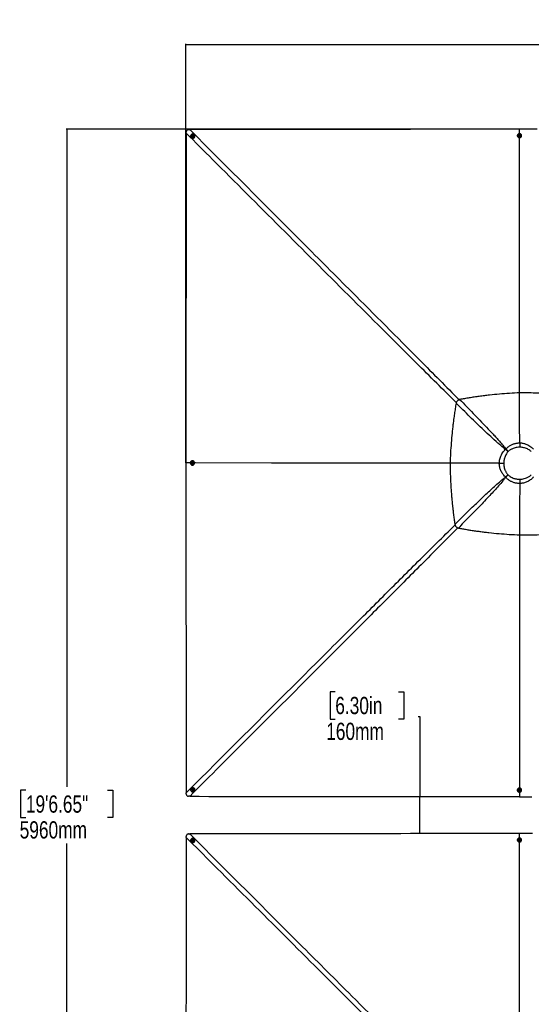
# Model space of a CAD drawing. Header units: millimetres. Extents: x 10 to 13239, y 20 to 10604.
# Tile 59 of 139: x 245 to 2469, y 6327 to 10604. Entities that reach past the tile are written whole.
import ezdxf

# ---------------------------------------------------------------- set-up
doc = ezdxf.new("R2010")
doc.units = ezdxf.units.MM
doc.layers.add('COMPONENT_GEOMETRY', color=7, linetype='Continuous')
doc.styles.add('SLDTEXTSTYLE0', font='TXT', dxfattribs={"width": 0.75})
doc.dimstyles.new('SLDDIMSTYLE0', dxfattribs={"dimtxt": 75, "dimasz": 3.302, "dimexe": 0, "dimexo": 0.0625, "dimgap": 18.75, "dimtad": 0, "dimtih": 1, "dimtoh": 1, "dimdec": 0, "dimrnd": 1e-09, "dimzin": 12, "dimdsep": 46, "dimtxsty": 'SLDTEXTSTYLE0', "dimsah": 1, "dimcen": 0.09, "dimadec": 0, "dimazin": 3, "dimtfac": 1, "dimtdec": 0, "dimtofl": 0, "dimtmove": 0, "dimatfit": 3, "dimfxl": 1, "dimfrac": 2, "dimtolj": 1, "dimtzin": 12, "dimarcsym": 0})
doc.dimstyles.new('SLDDIMSTYLE1', dxfattribs={"dimtxt": 75, "dimasz": 3.302, "dimexe": 0, "dimexo": 0.0625, "dimgap": 18.75, "dimtad": 0, "dimtih": 1, "dimtoh": 1, "dimdec": 1, "dimrnd": 1e-09, "dimzin": 12, "dimdsep": 46, "dimtxsty": 'SLDTEXTSTYLE0', "dimsah": 1, "dimcen": 0.09, "dimadec": 0, "dimazin": 3, "dimtfac": 1, "dimtdec": 1, "dimtofl": 0, "dimtmove": 0, "dimatfit": 3, "dimfxl": 1, "dimfrac": 2, "dimtolj": 1, "dimtzin": 12, "dimarcsym": 0})

# ---------------------------------------------------------------- blocks, each defined once
blk = doc.blocks.new('_D')
at = {"layer": 'COMPONENT_GEOMETRY', "color": 7}
for p, q in [((3769.6, 10604.5), (3746.7, 10604.5)), ((3746.7, 10604.5), (3746.7, 10485.4)), ((4125.1, 10604.5), (4148, 10604.5)), ((4148, 10604.5), (4148, 10485.4)), ((967.3, 8679.9), (967.3, 10499.6)), ((967.3, 10496.4), (3710.5, 10496.4)), ((3746.7, 10485.4), (3769.6, 10485.4)), ((4148, 10485.4), (4125.1, 10485.4)), ((6927.4, 10496.4), (4184.2, 10496.4)), ((6927.4, 8679.9), (6927.4, 10499.6))]:
    blk.add_line(p, q, dxfattribs=at)
for points in [[(967.3, 10496.4), (970.6, 10495.9), (970.6, 10496.9)], [(6927.4, 10496.4), (6924.1, 10496.9), (6924.1, 10495.9)]]:
    blk.add_solid(points, dxfattribs=at)
at = {"layer": 'COMPONENT_GEOMETRY', "color": 7, "char_height": 75, "attachment_point": 1, "style": 'SLDTEXTSTYLE0'}
for s, insert in [('19\'6.65"', (3769.6, 10582.1)), ('5960mm', (3742.8, 10469.9))]:
    blk.add_mtext(s, dxfattribs=dict(at, insert=insert))
blk = doc.blocks.new('_D_1')
at = {"layer": 'COMPONENT_GEOMETRY', "color": 7}
for p, q in [((2416.1, 10128.7), (446.7, 10128.7)), ((449.9, 10128.7), (449.9, 7271.9)), ((272.2, 7256.7), (249.3, 7256.7)), ((249.3, 7256.7), (249.3, 7137.6)), ((627.7, 7256.7), (650.5, 7256.7)), ((650.5, 7256.7), (650.5, 7137.6)), ((249.3, 7137.6), (272.2, 7137.6)), ((650.5, 7137.6), (627.7, 7137.6)), ((449.9, 4168.6), (449.9, 7025.4)), ((2416.1, 4168.6), (446.7, 4168.6))]:
    blk.add_line(p, q, dxfattribs=at)
for points in [[(449.9, 10128.7), (449.4, 10125.4), (450.4, 10125.4)], [(449.9, 4168.6), (450.4, 4171.9), (449.4, 4171.9)]]:
    blk.add_solid(points, dxfattribs=at)
at = {"layer": 'COMPONENT_GEOMETRY', "color": 7, "char_height": 75, "attachment_point": 1, "style": 'SLDTEXTSTYLE0'}
for s, insert in [('19\'6.65"', (272.2, 7234.3)), ('5960mm', (245.3, 7122.1))]:
    blk.add_mtext(s, dxfattribs=dict(at, insert=insert))
blk = doc.blocks.new('_D_2')
at = {"layer": 'COMPONENT_GEOMETRY', "color": 7}
for p, q in [((1616.9, 7684.8), (1594.1, 7684.8)), ((1594.1, 7684.8), (1594.1, 7565.8)), ((1891.8, 7684.8), (1914.7, 7684.8)), ((1914.7, 7684.8), (1914.7, 7565.8)), ((1977.7, 7576.8), (1984.1, 7576.8)), ((1984.1, 7576.8), (1984.1, 7228.6)), ((1594.1, 7565.8), (1616.9, 7565.8)), ((1914.7, 7565.8), (1891.8, 7565.8)), ((2416.1, 7228.6), (1980.9, 7228.6)), ((1984.1, 7068.7), (1984.1, 7228.6)), ((2416.1, 7068.7), (1980.9, 7068.7))]:
    blk.add_line(p, q, dxfattribs=at)
for points in [[(1984.1, 7228.6), (1983.6, 7225.3), (1984.6, 7225.3)], [(1984.1, 7068.7), (1984.6, 7072), (1983.6, 7072)]]:
    blk.add_solid(points, dxfattribs=at)
at = {"layer": 'COMPONENT_GEOMETRY', "color": 7, "char_height": 75, "attachment_point": 1, "style": 'SLDTEXTSTYLE0'}
for s, insert in [('6.30in', (1616.9, 7662.4)), ('160mm', (1577.5, 7550.2))]:
    blk.add_mtext(s, dxfattribs=dict(at, insert=insert))

msp = doc.modelspace()

# ---------------------------------------------------------------- linework, layer by layer
at = {"color": 7, "linetype": 'Continuous', "lineweight": 25}
for p, q in [((969.01, 10111.65), (969.07, 10116.3)), ((979.68, 10126.91), (984.33, 10126.98)), ((995.16, 10099.78), (996.48, 10100.9)), ((995.43, 10098.12), (995.16, 10099.78)), ((995.48, 10099.46), (995.16, 10099.78)), ((997.01, 10097.58), (995.43, 10098.12)), ((995.48, 10099.46), (996.14, 10100.02)), ((995.61, 10098.63), (995.48, 10099.46)), ((995.71, 10098.02), (995.61, 10098.63)), ((996.14, 10100.02), (996.8, 10100.58)), ((996.48, 10100.9), (998.06, 10100.37)), ((996.8, 10100.58), (996.48, 10100.9)), ((996.8, 10100.58), (997.59, 10100.32)), ((998.33, 10098.71), (997.01, 10097.58)), ((997.59, 10100.32), (998.1, 10100.14)), ((998.06, 10100.37), (998.33, 10098.71)), ((1000.67, 10102.04), (1000.59, 10102.12)), ((1004.31, 10104.97), (1003.95, 10105.33)), ((2407.96, 10100.4), (2407.96, 10099.75)), ((2412.61, 10100.53), (2412.61, 10100.38)), ((2415.64, 10101.57), (2416.63, 10102.89)), ((2416.38, 10100.13), (2415.64, 10101.57)), ((2415.83, 10101.21), (2416.13, 10101.62)), ((2416.13, 10101.62), (2416.62, 10102.28)), ((2418.11, 10100), (2416.38, 10100.13)), ((2416.62, 10102.28), (2416.63, 10102.89)), ((2416.62, 10102.28), (2417.49, 10102.21)), ((2416.63, 10102.89), (2418.35, 10102.76)), ((2417.36, 10108.87), (2417.34, 10128.66)), ((2417.35, 10128.66), (2417.34, 10128.66)), ((2417.49, 10102.21), (2418.35, 10102.15)), ((2419.09, 10101.31), (2418.11, 10100)), ((2418.35, 10102.76), (2419.09, 10101.31)), ((2418.35, 10102.15), (2418.35, 10102.76)), ((2418.35, 10102.15), (2418.72, 10101.43)), ((2418.72, 10101.43), (2418.91, 10101.07)), ((2422.11, 10100.35), (2422.11, 10100.5)), ((2426.76, 10099.69), (2426.76, 10100.34)), ((990.66, 10092.03), (991.02, 10091.67)), ((993.87, 10095.4), (993.95, 10095.32)), ((2418.19, 8983.5), (2418.19, 8983.5)), ((2358.58, 8739.26), (2356.85, 8737.53)), ((2368.01, 8728.08), (2368.18, 8728.25)), ((2418.45, 8766.03), (2418.45, 8766.03)), ((996.24, 8688.02), (995.59, 8688.02)), ((987.11, 8678.63), (967.33, 8678.64)), ((967.33, 8678.64), (967.33, 8678.64)), ((993.1, 8677.88), (993.23, 8679.6)), ((994.41, 8676.89), (993.1, 8677.88)), ((993.71, 8677.88), (993.1, 8677.88)), ((993.23, 8679.6), (994.67, 8680.34)), ((993.84, 8679.61), (993.23, 8679.6)), ((993.71, 8677.88), (993.78, 8678.74)), ((994.37, 8677.39), (993.71, 8677.88)), ((993.78, 8678.74), (993.84, 8679.61)), ((993.84, 8679.61), (994.56, 8679.98)), ((994.78, 8677.08), (994.37, 8677.39)), ((995.85, 8677.63), (994.41, 8676.89)), ((994.56, 8679.98), (994.92, 8680.16)), ((994.67, 8680.34), (995.98, 8679.36)), ((995.6, 8683.37), (995.45, 8683.37)), ((995.48, 8673.87), (995.63, 8673.87)), ((995.65, 8669.22), (996.3, 8669.22)), ((995.98, 8679.36), (995.85, 8677.63)), ((2329.93, 8677.7), (2329.93, 8677.7)), ((2357.56, 8617.49), (2358.18, 8616.88)), ((2368.02, 8627.03), (2367.96, 8627.09)), ((2418.48, 8589.69), (2418.48, 8589.68)), ((2418.19, 8366.29), (2418.17, 8366.28)), ((2418.19, 8366.28), (2418.19, 8366.29)), ((969.06, 7241.01), (969, 7245.65)), ((984.31, 7230.34), (979.68, 7230.4)), ((990.97, 7265.57), (990.62, 7265.21)), ((993.92, 7261.94), (993.85, 7261.86)), ((995.08, 7257.77), (995.62, 7259.35)), ((995.4, 7258.09), (995.08, 7257.77)), ((996.2, 7256.45), (995.08, 7257.77)), ((995.4, 7258.09), (995.67, 7258.88)), ((995.96, 7257.43), (995.4, 7258.09)), ((995.62, 7259.35), (997.28, 7259.62)), ((995.67, 7258.88), (995.84, 7259.39)), ((996.52, 7256.77), (995.96, 7257.43)), ((996.52, 7256.77), (996.2, 7256.45)), ((997.87, 7256.72), (996.2, 7256.45)), ((997.36, 7256.91), (996.52, 7256.77)), ((997.28, 7259.62), (998.4, 7258.3)), ((997.96, 7257.01), (997.36, 7256.91)), ((998.4, 7258.3), (997.87, 7256.72)), ((1000.61, 7255.19), (1000.68, 7255.27)), ((1003.99, 7252), (1004.35, 7252.36)), ((2407.96, 7257.5), (2407.96, 7256.85)), ((2412.61, 7256.86), (2412.61, 7256.71)), ((2415.64, 7255.92), (2416.63, 7257.23)), ((2416.38, 7254.48), (2415.64, 7255.92)), ((2416.01, 7255.82), (2415.83, 7256.17)), ((2416.38, 7255.1), (2416.01, 7255.82)), ((2416.38, 7255.1), (2416.38, 7254.48)), ((2417.24, 7255.03), (2416.38, 7255.1)), ((2418.11, 7254.36), (2416.38, 7254.48)), ((2416.63, 7257.23), (2418.35, 7257.1)), ((2418.1, 7254.97), (2417.24, 7255.03)), ((2418.6, 7255.62), (2418.1, 7254.97)), ((2418.1, 7254.97), (2418.11, 7254.36)), ((2419.09, 7255.66), (2418.11, 7254.36)), ((2418.35, 7257.1), (2419.09, 7255.66)), ((2418.9, 7256.03), (2418.6, 7255.62)), ((2422.11, 7256.74), (2422.11, 7256.89)), ((2426.76, 7256.91), (2426.76, 7257.55)), ((2417.36, 7228.62), (2417.34, 7228.62)), ((979.67, 7066.89), (984.29, 7066.95)), ((2417.36, 7048.9), (2417.34, 7068.67)), ((2417.36, 7068.67), (2417.34, 7068.67)), ((969, 7051.65), (969.06, 7056.27)), ((990.62, 7032.08), (990.97, 7031.71)), ((993.85, 7035.42), (993.92, 7035.34)), ((995.16, 7039.79), (996.47, 7040.91)), ((995.42, 7038.13), (995.16, 7039.79)), ((995.48, 7039.46), (995.16, 7039.79)), ((997.01, 7037.59), (995.42, 7038.13)), ((995.48, 7039.46), (996.14, 7040.02)), ((995.61, 7038.63), (995.48, 7039.46)), ((995.71, 7038.03), (995.61, 7038.63)), ((996.14, 7040.02), (996.79, 7040.59)), ((996.47, 7040.91), (998.06, 7040.38)), ((996.79, 7040.59), (996.47, 7040.91)), ((996.79, 7040.59), (997.58, 7040.32)), ((998.32, 7038.72), (997.01, 7037.59)), ((997.58, 7040.32), (998.09, 7040.15)), ((998.06, 7040.38), (998.32, 7038.72)), ((1000.68, 7042.02), (1000.61, 7042.1)), ((1004.35, 7044.92), (1003.99, 7045.29)), ((2407.96, 7040.44), (2407.96, 7039.78)), ((2412.61, 7040.57), (2412.61, 7040.42)), ((2415.64, 7041.62), (2416.62, 7042.93)), ((2416.38, 7040.18), (2415.64, 7041.62)), ((2415.83, 7041.26), (2416.13, 7041.66)), ((2416.13, 7041.66), (2416.62, 7042.32)), ((2418.11, 7040.05), (2416.38, 7040.18)), ((2416.62, 7042.93), (2418.35, 7042.8)), ((2416.62, 7042.32), (2416.62, 7042.93)), ((2416.62, 7042.32), (2417.48, 7042.25)), ((2417.48, 7042.25), (2418.35, 7042.19)), ((2419.09, 7041.36), (2418.11, 7040.05)), ((2418.35, 7042.8), (2419.09, 7041.36)), ((2418.35, 7042.19), (2418.35, 7042.8)), ((2418.35, 7042.19), (2418.72, 7041.47)), ((2418.72, 7041.47), (2418.9, 7041.11)), ((2422.11, 7040.39), (2422.11, 7040.54)), ((2426.76, 7039.73), (2426.76, 7040.38))]:
    msp.add_line(p, q, dxfattribs=at)
at = {"color": 8, "linetype": 'Continuous', "lineweight": 25}
msp.add_line((2417.36, 7248.38), (2417.34, 7228.62), dxfattribs=at)
at = {"color": 7, "linetype": 'Continuous', "lineweight": 25, "flags": 128}
for points in [[(969.01, 10111.65), (968.96, 10071.13), (968.92, 10029.11), (968.87, 9987.08), (968.82, 9945.06), (968.77, 9903.04), (968.73, 9861.01), (968.68, 9818.99), (968.63, 9776.96), (968.58, 9734.94), (968.53, 9692.91), (968.48, 9650.89), (968.44, 9608.87), (968.34, 9524.82), (968.29, 9482.79), (968.24, 9440.77), (968.19, 9398.74), (968.18, 9388.24), (968.14, 9358.03), (968.11, 9327.83), (968.07, 9297.62), (968, 9237.21), (967.97, 9207.01), (967.9, 9146.6), (967.86, 9116.39), (967.79, 9055.98), (967.75, 9025.78), (967.68, 8965.37), (967.61, 8904.96), (967.33, 8678.64)], [(2417.34, 10128.66), (2406.84, 10128.65), (2364.81, 10128.6), (2322.79, 10128.54), (2280.76, 10128.49), (2196.72, 10128.39), (2154.69, 10128.34), (2112.67, 10128.29), (2070.64, 10128.24), (2028.62, 10128.19), (1986.59, 10128.14), (1944.57, 10128.09), (1902.55, 10128.04), (1860.52, 10127.99), (1818.5, 10127.94), (1776.47, 10127.89), (1734.45, 10127.84), (1692.43, 10127.79), (1650.4, 10127.74), (1608.38, 10127.69), (1566.35, 10127.64), (1524.33, 10127.59), (1482.3, 10127.54), (1398.26, 10127.45), (1356.23, 10127.4), (1314.21, 10127.35), (1272.18, 10127.3), (1230.16, 10127.26), (1188.14, 10127.21), (1146.11, 10127.16), (1104.09, 10127.11), (1062.06, 10127.06), (1023.2, 10127.02), (984.33, 10126.98)], [(1002.26, 10106.64), (1000.65, 10107.39), (998.92, 10107.8), (997.12, 10107.86), (995.33, 10107.57), (993.61, 10106.94), (992.04, 10105.99), (990.67, 10104.75), (989.55, 10103.29), (988.74, 10101.65), (988.25, 10099.89), (988.11, 10098.09), (988.32, 10096.31), (988.88, 10094.62), (989.76, 10093.09), (990.94, 10091.77), (992.35, 10090.72), (993.96, 10089.97), (995.7, 10089.56), (997.49, 10089.5), (999.29, 10089.79), (1001, 10090.42), (1002.57, 10091.37), (1003.94, 10092.6), (1005.06, 10094.07), (1005.88, 10095.71), (1006.37, 10097.47), (1006.51, 10099.27), (1006.29, 10101.05), (1005.73, 10102.74), (1004.85, 10104.27), (1003.68, 10105.59), (1002.26, 10106.64)], [(994.3, 10102.23), (993.43, 10101.27), (992.85, 10100.13), (992.59, 10098.88), (992.68, 10097.62), (993.1, 10096.44), (993.83, 10095.44), (994.81, 10094.69), (995.97, 10094.23), (997.22, 10094.11), (998.48, 10094.34), (999.64, 10094.89), (1000.62, 10095.73), (1001.35, 10096.8), (1001.78, 10098.01), (1001.87, 10099.27), (1001.61, 10100.5), (1001.03, 10101.6), (1000.17, 10102.49), (999.09, 10103.1), (997.87, 10103.39), (996.6, 10103.33), (995.38, 10102.94), (994.3, 10102.23)], [(995.28, 10100.98), (994.7, 10100.26), (994.43, 10099.38), (994.52, 10098.48), (994.94, 10097.7), (995.64, 10097.15), (996.5, 10096.92), (997.41, 10097.05), (998.21, 10097.5), (998.79, 10098.23), (999.06, 10099.1), (998.97, 10100), (998.55, 10100.79), (997.85, 10101.33), (996.98, 10101.56), (996.08, 10101.44), (995.28, 10100.98)], [(2426.43, 10102.66), (2425.77, 10104.24), (2424.79, 10105.68), (2423.52, 10106.91), (2422.01, 10107.89), (2420.33, 10108.58), (2418.53, 10108.95), (2416.69, 10109), (2414.88, 10108.71), (2413.15, 10108.11), (2411.6, 10107.2), (2410.26, 10106.04), (2409.19, 10104.65), (2408.44, 10103.1), (2408.04, 10101.45), (2407.99, 10099.75), (2408.3, 10098.08), (2408.96, 10096.5), (2409.94, 10095.06), (2411.21, 10093.83), (2412.71, 10092.85), (2414.4, 10092.16), (2416.2, 10091.79), (2418.04, 10091.74), (2419.85, 10092.03), (2421.57, 10092.63), (2423.13, 10093.54), (2424.47, 10094.7), (2425.53, 10096.09), (2426.28, 10097.63), (2426.69, 10099.29), (2426.74, 10100.98), (2426.43, 10102.66)], [(2417.75, 10104.88), (2416.46, 10104.81), (2415.23, 10104.43), (2414.17, 10103.75), (2413.34, 10102.84), (2412.81, 10101.75), (2412.62, 10100.58), (2412.78, 10099.39), (2413.28, 10098.3), (2414.08, 10097.36), (2415.13, 10096.66), (2416.34, 10096.25), (2417.63, 10096.15), (2418.9, 10096.38), (2420.05, 10096.91), (2421.01, 10097.71), (2421.7, 10098.72), (2422.06, 10099.87), (2422.08, 10101.06), (2421.75, 10102.21), (2421.09, 10103.23), (2420.15, 10104.06), (2419.01, 10104.62), (2417.75, 10104.88)], [(2417.56, 10103.62), (2416.64, 10103.53), (2415.83, 10103.11), (2415.25, 10102.44), (2415, 10101.62), (2415.11, 10100.78), (2415.56, 10100.03), (2416.28, 10099.5), (2417.18, 10099.27), (2418.1, 10099.36), (2418.91, 10099.78), (2419.48, 10100.45), (2419.74, 10101.27), (2419.63, 10102.11), (2419.18, 10102.86), (2418.45, 10103.39), (2417.56, 10103.62)], [(2495.1, 10128.57), (2417.35, 10128.66)], [(2418.15, 8983.49), (2418.13, 8999.52), (2417.84, 9426.93), (2417.37, 10085.91), (2417.37, 10091.19)], [(2368.01, 8728.08), (2366.6, 8729.28), (2365.18, 8730.48), (2363.77, 8731.67), (2362.37, 8732.86), (2360.97, 8734.04), (2359.58, 8735.21), (2358.21, 8736.38), (2356.85, 8737.53)], [(2358.58, 8739.26), (2359.75, 8737.92), (2360.93, 8736.57), (2362.13, 8735.2), (2363.33, 8733.82), (2364.54, 8732.44), (2365.75, 8731.04), (2366.96, 8729.65), (2368.18, 8728.25)], [(993.33, 8687.69), (991.75, 8687.03), (990.31, 8686.05), (989.08, 8684.78), (988.1, 8683.28), (987.41, 8681.6), (987.03, 8679.8), (986.99, 8677.96), (987.27, 8676.14), (987.88, 8674.42), (988.78, 8672.86), (989.95, 8671.52), (991.33, 8670.46), (992.88, 8669.71), (994.54, 8669.3), (996.23, 8669.24), (997.9, 8669.55), (999.49, 8670.21), (1000.92, 8671.19), (1002.15, 8672.46), (1003.13, 8673.96), (1003.83, 8675.65), (1004.2, 8677.44), (1004.25, 8679.28), (1003.96, 8681.1), (1003.35, 8682.82), (1002.45, 8684.38), (1001.28, 8685.72), (999.9, 8686.79), (998.35, 8687.54), (996.7, 8687.95), (995, 8688), (993.33, 8687.69)], [(996.33, 8669.22), (996.92, 8669.25), (998.59, 8669.56), (1000.17, 8670.21), (1001.61, 8671.2), (1002.84, 8672.46), (1003.82, 8673.97), (1004.51, 8675.65), (1004.88, 8677.44), (1004.93, 8679.29), (1004.64, 8681.1), (1004.04, 8682.82), (1003.13, 8684.38), (1001.97, 8685.72), (1000.58, 8686.79), (999.04, 8687.54), (997.38, 8687.95), (996.27, 8688.02)], [(967.33, 8678.64), (967.34, 8668.13), (967.39, 8626.11), (967.45, 8584.09), (967.5, 8542.06), (967.6, 8458.01), (967.65, 8415.99), (967.7, 8373.97), (967.75, 8331.94), (967.8, 8289.92), (967.85, 8247.9), (967.9, 8205.87), (967.95, 8163.85), (968, 8121.82), (968.05, 8079.8), (968.1, 8037.78), (968.15, 7995.75), (968.2, 7953.73), (968.25, 7911.7), (968.29, 7869.68), (968.34, 7827.66), (968.39, 7785.63), (968.44, 7743.61), (968.53, 7659.56), (968.58, 7617.54), (968.63, 7575.51), (968.68, 7533.49), (968.73, 7491.47), (968.77, 7449.44), (968.82, 7407.42), (968.87, 7365.39), (968.91, 7323.37), (968.96, 7284.51), (969, 7245.65)], [(991.11, 8679.01), (991.18, 8677.72), (991.56, 8676.49), (992.23, 8675.43), (993.15, 8674.6), (994.23, 8674.07), (995.41, 8673.87), (996.59, 8674.03), (997.69, 8674.53), (998.62, 8675.33), (999.32, 8676.38), (999.74, 8677.59), (999.83, 8678.88), (999.61, 8680.15), (999.07, 8681.31), (998.27, 8682.26), (997.26, 8682.95), (996.12, 8683.32), (994.93, 8683.34), (993.78, 8683), (992.75, 8682.35), (991.93, 8681.41), (991.37, 8680.27), (991.11, 8679.01)], [(992.36, 8678.81), (992.46, 8677.89), (992.87, 8677.08), (993.54, 8676.51), (994.36, 8676.25), (995.21, 8676.36), (995.96, 8676.81), (996.49, 8677.53), (996.72, 8678.42), (996.62, 8679.34), (996.21, 8680.15), (995.54, 8680.73), (994.72, 8680.99), (993.87, 8680.88), (993.13, 8680.43), (992.6, 8679.7), (992.36, 8678.81)], [(2115.84, 8677.84), (1669.1, 8678.15), (1339.62, 8678.38), (1010.13, 8678.61), (1004.86, 8678.62)], [(2357.56, 8617.49), (2358.83, 8618.66), (2360.11, 8619.84), (2361.41, 8621.03), (2362.71, 8622.23), (2364.01, 8623.44), (2365.33, 8624.65), (2366.64, 8625.87), (2367.96, 8627.09)], [(2368.02, 8627.03), (2366.77, 8625.74), (2365.53, 8624.45), (2364.28, 8623.17), (2363.05, 8621.89), (2361.82, 8620.62), (2360.59, 8619.36), (2359.38, 8618.11), (2358.18, 8616.88)], [(984.31, 7230.34), (993.33, 7230.33), (1003.84, 7230.32), (1024.85, 7230.29), (1066.87, 7230.24), (1108.9, 7230.2), (1150.92, 7230.15), (1192.95, 7230.1), (1234.97, 7230.05), (1277, 7230), (1319.02, 7229.95), (1361.05, 7229.9), (1403.07, 7229.85), (1445.09, 7229.8), (1487.12, 7229.75), (1571.17, 7229.65), (1613.19, 7229.6), (1655.22, 7229.55), (1697.24, 7229.5), (1707.75, 7229.49), (1737.95, 7229.45), (1768.16, 7229.42), (1798.36, 7229.38), (1858.77, 7229.31), (1888.98, 7229.27), (1949.39, 7229.2), (1979.59, 7229.16), (2040, 7229.09), (2070.21, 7229.05), (2130.62, 7228.98), (2191.03, 7228.9), (2417.34, 7228.62)], [(989.34, 7263.56), (988.6, 7261.95), (988.18, 7260.22), (988.12, 7258.42), (988.41, 7256.63), (989.05, 7254.92), (990, 7253.34), (991.23, 7251.97), (992.69, 7250.86), (994.34, 7250.04), (996.09, 7249.55), (997.9, 7249.41), (999.68, 7249.62), (1001.36, 7250.18), (1002.9, 7251.06), (1004.21, 7252.23), (1005.27, 7253.65), (1006.01, 7255.25), (1006.42, 7256.99), (1006.49, 7258.79), (1006.19, 7260.58), (1005.56, 7262.29), (1004.61, 7263.86), (1003.38, 7265.23), (1001.91, 7266.35), (1000.27, 7267.17), (998.52, 7267.66), (996.71, 7267.8), (994.93, 7267.59), (993.24, 7267.03), (991.71, 7266.15), (990.39, 7264.98), (989.34, 7263.56)], [(993.75, 7255.6), (994.71, 7254.73), (995.86, 7254.15), (997.11, 7253.89), (998.37, 7253.97), (999.54, 7254.4), (1000.54, 7255.12), (1001.3, 7256.1), (1001.75, 7257.26), (1001.87, 7258.52), (1001.65, 7259.77), (1001.09, 7260.93), (1000.25, 7261.92), (999.19, 7262.65), (997.98, 7263.07), (996.71, 7263.16), (995.48, 7262.91), (994.39, 7262.33), (993.5, 7261.46), (992.89, 7260.38), (992.6, 7259.17), (992.65, 7257.9), (993.05, 7256.68), (993.75, 7255.6)], [(995, 7256.57), (995.72, 7255.99), (996.6, 7255.72), (997.5, 7255.81), (998.28, 7256.23), (998.83, 7256.93), (999.06, 7257.79), (998.94, 7258.69), (998.48, 7259.5), (997.76, 7260.08), (996.88, 7260.34), (995.98, 7260.26), (995.2, 7259.84), (994.65, 7259.14), (994.42, 7258.27), (994.54, 7257.37), (995, 7256.57)], [(2426.76, 7257.59), (2426.74, 7258.18), (2426.43, 7259.85), (2425.77, 7261.43), (2424.79, 7262.86), (2423.52, 7264.09), (2422.02, 7265.07), (2420.34, 7265.76), (2418.54, 7266.14), (2416.7, 7266.18), (2414.88, 7265.9), (2413.16, 7265.29), (2411.6, 7264.39), (2410.26, 7263.23), (2409.2, 7261.84), (2408.44, 7260.3), (2408.03, 7258.64), (2407.96, 7257.53)], [(2408.29, 7254.59), (2408.95, 7253.01), (2409.93, 7251.58), (2411.2, 7250.35), (2412.7, 7249.37), (2414.39, 7248.68), (2416.18, 7248.3), (2418.02, 7248.26), (2419.84, 7248.54), (2421.56, 7249.15), (2423.12, 7250.05), (2424.46, 7251.21), (2425.53, 7252.6), (2426.28, 7254.14), (2426.69, 7255.8), (2426.74, 7257.49), (2426.43, 7259.16), (2425.77, 7260.74), (2424.79, 7262.18), (2423.52, 7263.41), (2422.02, 7264.38), (2420.34, 7265.08), (2418.54, 7265.45), (2416.7, 7265.5), (2414.88, 7265.21), (2413.16, 7264.61), (2411.6, 7263.7), (2410.26, 7262.54), (2409.2, 7261.15), (2408.45, 7259.61), (2408.04, 7257.96), (2407.99, 7256.26), (2408.29, 7254.59)], [(2416.97, 7252.37), (2418.26, 7252.44), (2419.49, 7252.82), (2420.56, 7253.5), (2421.39, 7254.41), (2421.92, 7255.49), (2422.11, 7256.67), (2421.95, 7257.85), (2421.45, 7258.95), (2420.65, 7259.88), (2419.61, 7260.58), (2418.39, 7260.99), (2417.1, 7261.09), (2415.83, 7260.86), (2414.68, 7260.33), (2413.72, 7259.53), (2413.03, 7258.52), (2412.67, 7257.38), (2412.65, 7256.19), (2412.98, 7255.04), (2413.64, 7254.02), (2414.57, 7253.19), (2415.71, 7252.63), (2416.97, 7252.37)], [(2417.17, 7253.62), (2418.09, 7253.72), (2418.9, 7254.13), (2419.48, 7254.8), (2419.73, 7255.62), (2419.63, 7256.46), (2419.18, 7257.21), (2418.45, 7257.74), (2417.56, 7257.97), (2416.64, 7257.87), (2415.83, 7257.46), (2415.25, 7256.79), (2415, 7255.97), (2415.1, 7255.13), (2415.55, 7254.38), (2416.28, 7253.85), (2417.17, 7253.62)], [(2417.36, 7228.62), (2428.07, 7228.62), (2470.9, 7228.65)], [(2417.34, 7068.67), (2406.84, 7068.66), (2364.82, 7068.61), (2322.79, 7068.55), (2280.77, 7068.5), (2196.72, 7068.4), (2154.7, 7068.35), (2112.67, 7068.29), (2070.65, 7068.24), (2028.63, 7068.19), (1986.6, 7068.14), (1944.58, 7068.09), (1902.55, 7068.04), (1860.53, 7067.99), (1818.51, 7067.94), (1776.48, 7067.88), (1734.46, 7067.83), (1692.44, 7067.78), (1650.41, 7067.73), (1608.39, 7067.68), (1566.37, 7067.63), (1524.34, 7067.58), (1482.32, 7067.53), (1398.27, 7067.43), (1356.25, 7067.38), (1314.22, 7067.34), (1272.2, 7067.29), (1230.18, 7067.24), (1188.15, 7067.19), (1146.13, 7067.14), (1104.1, 7067.09), (1062.08, 7067.04), (1023.18, 7067), (984.29, 7066.95)], [(2474.69, 7068.64), (2417.36, 7068.67)], [(969, 7051.65), (968.98, 7041.15), (968.94, 6999.12), (968.89, 6957.1), (968.84, 6915.08), (968.79, 6873.05), (968.75, 6831.03), (968.7, 6789), (968.65, 6746.98), (968.6, 6704.96), (968.56, 6662.93), (968.51, 6620.91), (968.46, 6578.89), (968.41, 6536.86), (968.36, 6494.84), (968.32, 6452.82), (968.27, 6410.79), (968.22, 6368.77), (968.12, 6284.72)], [(1002.26, 7046.64), (1000.65, 7047.39), (998.91, 7047.8), (997.12, 7047.86), (995.33, 7047.56), (993.61, 7046.93), (992.04, 7045.98), (990.67, 7044.75), (989.55, 7043.28), (988.73, 7041.64), (988.25, 7039.89), (988.11, 7038.08), (988.32, 7036.31), (988.88, 7034.62), (989.76, 7033.09), (990.93, 7031.77), (992.35, 7030.72), (993.96, 7029.97), (995.69, 7029.56), (997.49, 7029.5), (999.28, 7029.8), (1001, 7030.43), (1002.57, 7031.38), (1003.94, 7032.61), (1005.06, 7034.08), (1005.87, 7035.72), (1006.36, 7037.47), (1006.5, 7039.28), (1006.29, 7041.06), (1005.73, 7042.74), (1004.85, 7044.27), (1003.68, 7045.59), (1002.26, 7046.64)], [(994.3, 7042.23), (993.43, 7041.27), (992.85, 7040.12), (992.59, 7038.88), (992.67, 7037.62), (993.1, 7036.44), (993.83, 7035.44), (994.81, 7034.69), (995.97, 7034.23), (997.22, 7034.12), (998.48, 7034.34), (999.64, 7034.9), (1000.62, 7035.74), (1001.35, 7036.8), (1001.78, 7038.01), (1001.87, 7039.28), (1001.61, 7040.5), (1001.03, 7041.6), (1000.16, 7042.49), (999.08, 7043.1), (997.86, 7043.39), (996.6, 7043.33), (995.38, 7042.94), (994.3, 7042.23)], [(995.28, 7040.99), (994.7, 7040.27), (994.43, 7039.39), (994.51, 7038.49), (994.94, 7037.71), (995.63, 7037.16), (996.5, 7036.93), (997.4, 7037.06), (998.21, 7037.51), (998.78, 7038.24), (999.05, 7039.11), (998.97, 7040.01), (998.55, 7040.79), (997.85, 7041.34), (996.98, 7041.57), (996.08, 7041.45), (995.28, 7040.99)], [(2426.43, 7042.69), (2425.77, 7044.27), (2424.78, 7045.71), (2423.52, 7046.94), (2422.01, 7047.92), (2420.33, 7048.61), (2418.53, 7048.98), (2416.69, 7049.03), (2414.87, 7048.74), (2413.15, 7048.14), (2411.59, 7047.24), (2410.26, 7046.07), (2409.19, 7044.69), (2408.44, 7043.14), (2408.03, 7041.49), (2407.99, 7039.79), (2408.3, 7038.12), (2408.96, 7036.54), (2409.94, 7035.11), (2411.21, 7033.88), (2412.71, 7032.9), (2414.4, 7032.21), (2416.19, 7031.83), (2418.03, 7031.79), (2419.85, 7032.07), (2421.57, 7032.68), (2423.13, 7033.58), (2424.47, 7034.75), (2425.53, 7036.13), (2426.28, 7037.68), (2426.69, 7039.33), (2426.74, 7041.02), (2426.43, 7042.69)], [(2417.75, 7044.91), (2416.46, 7044.85), (2415.23, 7044.46), (2414.16, 7043.79), (2413.34, 7042.88), (2412.81, 7041.79), (2412.61, 7040.62), (2412.77, 7039.44), (2413.27, 7038.34), (2414.08, 7037.41), (2415.12, 7036.71), (2416.34, 7036.29), (2417.63, 7036.2), (2418.9, 7036.42), (2420.05, 7036.96), (2421.01, 7037.76), (2421.69, 7038.76), (2422.06, 7039.91), (2422.08, 7041.1), (2421.74, 7042.24), (2421.08, 7043.27), (2420.15, 7044.09), (2419.01, 7044.65), (2417.75, 7044.91)], [(2417.56, 7043.67), (2416.64, 7043.57), (2415.83, 7043.15), (2415.25, 7042.49), (2415, 7041.67), (2415.1, 7040.82), (2415.56, 7040.08), (2416.28, 7039.55), (2417.17, 7039.31), (2418.09, 7039.41), (2418.9, 7039.83), (2419.48, 7040.49), (2419.73, 7041.31), (2419.63, 7042.16), (2419.18, 7042.9), (2418.45, 7043.43), (2417.56, 7043.67)], [(2418.07, 5934.62), (2418.02, 6017.41), (2417.79, 6367.87), (2417.52, 6794.76), (2417.37, 7031.24)]]:
    msp.add_lwpolyline(points, dxfattribs=at)
at = {"color": 8, "linetype": 'Continuous', "lineweight": 25, "flags": 128}
msp.add_lwpolyline([(2418.16, 8366.28), (2418.07, 8239.27), (2417.83, 7909.85), (2417.54, 7498.08), (2417.37, 7266.12)], dxfattribs=at)
at = {"color": 7, "linetype": 'Continuous', "lineweight": 25}
for centre, radius, start, end in [((997.45, 10098.54), 9.41, 226.89875, 43.10125), ((997.19, 10098.8), 4.75, 226.97881, 43.02119), ((997.12, 10098.86), 1.52, 130.15127, 188.58341), ((996.99, 10098.85), 1.4, 189.01295, 219.92789), ((997.12, 10098.89), 1.5, 71.94369, 131.04162), ((997.15, 10099), 1.38, 45.20246, 71.38641), ((2417.37, 10100.68), 4.76, 183.55533, 356.08199), ((2417.18, 10100.82), 1.32, 142.88172, 168.42027), ((2417.35, 10100.67), 1.55, 85.02002, 142.06685), ((2417.4, 10100.71), 1.5, 28.41759, 86.62828), ((2417.57, 10100.83), 1.3, 7.39541, 27.33507), ((995.32, 8678.61), 1.55, 175.03201, 232.03379), ((995.27, 8678.66), 1.5, 118.37029, 176.63763), ((995.16, 8678.44), 1.32, 232.83562, 258.64216), ((995.15, 8678.82), 1.3, 97.56199, 117.28057), ((995.31, 8678.62), 4.76, 273.91943, 86.44326), ((997.44, 7258.74), 9.41, 317.28085, 133.4336), ((997.19, 7258.49), 4.75, 317.36284, 133.35161), ((997.09, 7258.42), 1.5, 161.94014, 221.05532), ((996.98, 7258.44), 1.38, 135.47376, 161.37165), ((997.13, 7258.42), 1.53, 220.15553, 278.54306), ((997.14, 7258.29), 1.39, 278.93876, 310.03398), ((2417.36, 7256.56), 4.76, 3.96983, 176.39037), ((2417.16, 7256.41), 1.29, 187.74568, 207.30804), ((2417.33, 7256.53), 1.5, 208.41298, 266.65452), ((2417.37, 7256.58), 1.55, 265.02888, 321.989), ((2417.55, 7256.42), 1.32, 322.8018, 348.47999), ((997.44, 7038.54), 9.41, 226.56672, 42.71883), ((997.19, 7038.8), 4.75, 226.64695, 42.6386), ((997.12, 7038.86), 1.52, 130.14292, 188.57827), ((996.99, 7038.85), 1.4, 189.01986, 219.62887), ((997.12, 7038.89), 1.5, 71.98991, 131.04601), ((997.14, 7039.01), 1.38, 45.18827, 71.42907), ((2417.36, 7040.72), 4.76, 183.60821, 356.03159), ((2417.18, 7040.87), 1.32, 142.848, 168.25868), ((2417.35, 7040.71), 1.55, 85.0166, 142.02206), ((2417.4, 7040.75), 1.5, 28.46038, 86.64487), ((2417.57, 7040.87), 1.29, 7.57955, 27.36272)]:
    msp.add_arc(centre, radius, start, end, dxfattribs=at)
at = {"color": 8, "linetype": 'Continuous', "lineweight": 25}
for points, knots in [([(2142.79, 8941.12), (2114.46, 8969.13), (2056.66, 9026.27), (1900.43, 9181.61), (1575.69, 9505.42), (1242.75, 9838.09), (1007.74, 10072.95), (969.47, 10111.19), (969.01, 10111.65)], [0, 0, 0, 0, 0.0721533, 0.1471667, 0.3988078, 0.9021042, 0.9988245, 1, 1, 1, 1]), ([(984.33, 10126.98), (984.79, 10126.52), (1148.55, 9962.68), (1383.41, 9727.67), (1715.96, 9394.64), (1914.41, 9195.64), (2069.73, 9039.46), (2126.83, 8981.7), (2154.83, 8953.38)], [0, 0, 0, 0, 0.0011757, 0.4191921, 0.6012516, 0.8529175, 0.9278764, 1, 1, 1, 1]), ([(969, 7245.65), (969.46, 7246.11), (1133.47, 7409.81), (1368.2, 7644.06), (1653.06, 7928.06), (1824.83, 8099.2), (1953.26, 8226.91), (2057.44, 8330.31), (2111.16, 8383.32), (2137.45, 8409.27)], [0, 0, 0, 0, 0.00118106, 0.42149552, 0.60320474, 0.73290445, 0.86260413, 0.93275432, 1, 1, 1, 1]), ([(2149.18, 8396.9), (2123.24, 8370.69), (2070.26, 8317.15), (1966.83, 8213.22), (1839.01, 8085.02), (1536.68, 7782.38), (1252.17, 7498), (1017.59, 7263.59), (984.77, 7230.8), (984.31, 7230.34)], [0, 0, 0, 0, 0.0671482, 0.1371521, 0.2668884, 0.3966246, 0.9155846, 0.9988184, 1, 1, 1, 1]), ([(984.29, 7066.95), (984.75, 7066.49), (1148.41, 6902.95), (1383.27, 6668.26), (1715.57, 6335.91), (1912.02, 6139.18), (2063.36, 5987.19), (2116.77, 5933.28), (2142.91, 5906.89)], [0, 0, 0, 0, 0.0011883, 0.4232835, 0.6074368, 0.8610751, 0.9320015, 1, 1, 1, 1]), ([(2130.93, 5894.26), (2104.46, 5920.41), (2050.37, 5973.86), (1898.07, 6125.11), (1575.9, 6445.98), (1243.2, 6777.98), (1008.2, 7012.52), (969.45, 7051.19), (969, 7051.65)], [0, 0, 0, 0, 0.0681014, 0.1391743, 0.3927392, 0.8998836, 0.9988122, 1, 1, 1, 1])]:
    msp.add_open_spline(points, degree=3, knots=knots, dxfattribs=at)
at = {"color": 7, "linetype": 'Continuous', "lineweight": 25}
for points, knots in [([(979.68, 10126.91), (979.02, 10126.87), (977.69, 10126.77), (975.77, 10126.21), (973.99, 10125.33), (972, 10123.83), (970.18, 10121.43), (969.23, 10118.63), (969.11, 10116.89), (969.07, 10116.3)], [0, 0, 0, 0, 0.1201192, 0.2401658, 0.3583247, 0.4764299, 0.6867772, 0.8929869, 1, 1, 1, 1]), ([(2418.19, 8983.5), (2403.53, 8982.75), (2374.28, 8981.26), (2330.67, 8977.86), (2294.21, 8974.24), (2264.91, 8970.79), (2242.71, 8967.91), (2220.87, 8964.81), (2199.4, 8961.5), (2178.31, 8958.03), (2164.4, 8955.55), (2157.5, 8954.32)], [0, 0, 0, 0, 0.1677749, 0.3345952, 0.4999216, 0.5863859, 0.6716877, 0.7557548, 0.838527, 0.9199561, 1, 1, 1, 1]), ([(2418.45, 8766.03), (2418.43, 8773.36), (2418.35, 8809.6), (2418.28, 8882.09), (2418.22, 8947.25), (2418.19, 8983.5)], [0, 0, 0, 0, 0.1010198, 0.4999924, 1, 1, 1, 1]), ([(2690.19, 8965.86), (2685.57, 8966.41), (2676.73, 8967.46), (2664.06, 8968.89), (2652.59, 8970.14), (2643.4, 8971.11), (2636.25, 8971.83), (2630.91, 8972.37), (2625.82, 8972.86), (2620.1, 8973.41), (2612.96, 8974.07), (2604.56, 8974.82), (2595.69, 8975.58), (2587.03, 8976.3), (2578.58, 8976.96), (2570.35, 8977.57), (2562.34, 8978.15), (2545.34, 8979.3), (2519.51, 8980.8), (2485.03, 8982.26), (2451.34, 8983.2), (2429.15, 8983.4), (2418.19, 8983.5)], [0, 0, 0, 0, 0.0511565, 0.0979326, 0.1402737, 0.1781273, 0.199606, 0.2192867, 0.2371618, 0.2558191, 0.282561, 0.3159835, 0.3486282, 0.3804868, 0.4115519, 0.4418173, 0.4712768, 0.499959, 0.6292542, 0.7558505, 0.8795, 1, 1, 1, 1]), ([(2157.5, 8954.32), (2156.57, 8954.02), (2154.75, 8953.43), (2152.13, 8952.15), (2149.68, 8950.55), (2147.46, 8948.59), (2145.53, 8946.33), (2143.98, 8943.85), (2142.74, 8941.2), (2142.18, 8939.37), (2141.9, 8938.43)], [0, 0, 0, 0, 0.12559037, 0.24585732, 0.37380882, 0.49956262, 0.62551128, 0.75402809, 0.87426528, 1, 1, 1, 1]), ([(2157.5, 8954.32), (2177.15, 8934.28), (2206.63, 8904.22), (2245.68, 8863.94), (2274.62, 8833.75), (2298.39, 8808.5), (2317.02, 8788.24), (2331.03, 8772.56), (2345.06, 8756.39), (2354.07, 8744.97), (2358.58, 8739.26)], [0, 0, 0, 0, 0.2856029, 0.428412, 0.5712204, 0.71153, 0.7817042, 0.851877, 0.9259058, 1, 1, 1, 1]), ([(2141.9, 8938.43), (2140.66, 8930.82), (2138.16, 8915.39), (2134.68, 8891.9), (2132.06, 8872.79), (2130.19, 8858.27), (2128.99, 8848.51), (2127.83, 8838.66), (2126.7, 8828.71), (2125.62, 8818.67), (2123.46, 8797.64), (2120.61, 8765.41), (2117.65, 8721.83), (2116.44, 8692.55), (2115.84, 8677.83)], [0, 0, 0, 0, 0.0882626, 0.1788893, 0.2718564, 0.3090117, 0.3465187, 0.3843742, 0.4225749, 0.4611172, 0.4999799, 0.6645748, 0.8314119, 1, 1, 1, 1]), ([(2356.85, 8737.53), (2356.09, 8738.11), (2349.94, 8742.83), (2338.65, 8752), (2317.97, 8769.87), (2292.57, 8792.95), (2252.18, 8831.07), (2201.91, 8879.51), (2161.9, 8918.79), (2141.9, 8938.43)], [0, 0, 0, 0, 0.0097086, 0.0789717, 0.1482445, 0.2886619, 0.4290902, 0.7145425, 1, 1, 1, 1]), ([(2329.93, 8677.7), (2329.97, 8678.99), (2330.13, 8683.37), (2331.12, 8690.8), (2333.3, 8699.82), (2336.62, 8708.98), (2341.22, 8718.08), (2346.51, 8725.98), (2351.78, 8732.44), (2355.16, 8735.83), (2356.85, 8737.53)], [0, 0, 0, 0, 0.0575684, 0.1950804, 0.3330377, 0.4705744, 0.6286583, 0.7867644, 0.8933806, 1, 1, 1, 1]), ([(2368.01, 8728.08), (2366.77, 8726.54), (2364.28, 8723.46), (2360.5, 8717.71), (2356.82, 8710.82), (2353.72, 8703.05), (2351.5, 8695.37), (2350.04, 8687.89), (2349.37, 8681.84), (2349.23, 8678.31), (2349.19, 8677.31)], [0, 0, 0, 0, 0.1076831, 0.2153689, 0.3734853, 0.5316232, 0.6695176, 0.8076963, 0.9456264, 1, 1, 1, 1]), ([(2358.58, 8739.26), (2359.51, 8740.22), (2361.97, 8742.76), (2366.26, 8746.61), (2371.54, 8750.7), (2377.18, 8754.4), (2382.85, 8757.51), (2388.45, 8760.04), (2393.92, 8762.06), (2399.58, 8763.7), (2405.58, 8764.97), (2411.88, 8765.83), (2416.25, 8765.96), (2418.45, 8766.03)], [0, 0, 0, 0, 0.0592882, 0.1574233, 0.2561149, 0.3566077, 0.4577428, 0.5435445, 0.6297751, 0.7173596, 0.8054197, 0.9023791, 1, 1, 1, 1]), ([(2418.4, 8747.07), (2414.97, 8746.87), (2408.38, 8746.48), (2398.75, 8744.47), (2390.96, 8741.93), (2384.7, 8739.18), (2379.85, 8736.64), (2375.17, 8733.71), (2371.28, 8730.88), (2369.02, 8728.96), (2368.18, 8728.25)], [0, 0, 0, 0, 0.1882796, 0.36177847, 0.53764636, 0.63681067, 0.73647142, 0.83773766, 0.93957726, 1, 1, 1, 1]), ([(2418.45, 8766.03), (2418.45, 8763.59), (2418.45, 8758.64), (2418.43, 8752.22), (2418.41, 8748.34), (2418.4, 8747.13), (2418.4, 8747.07)], [0, 0, 0, 0, 0.4011032, 0.8138376, 0.9907882, 1, 1, 1, 1]), ([(2469, 8728.4), (2467.48, 8729.61), (2464.42, 8732.05), (2458.69, 8735.78), (2451.79, 8739.45), (2443.99, 8742.55), (2436.29, 8744.76), (2428.81, 8746.21), (2422.82, 8746.88), (2419.35, 8747.03), (2418.4, 8747.07)], [0, 0, 0, 0, 0.10662899, 0.21326024, 0.37301107, 0.53278277, 0.67124146, 0.80998021, 0.94847478, 1, 1, 1, 1]), ([(2418.45, 8766.03), (2419.77, 8765.97), (2423.36, 8765.8), (2429.19, 8765.07), (2435.92, 8763.68), (2442.6, 8761.71), (2450.24, 8758.76), (2458.66, 8754.47), (2466.48, 8749.2), (2472.86, 8743.98), (2476.18, 8740.69), (2477.85, 8739.04)], [0, 0, 0, 0, 0.0593613, 0.1609429, 0.2632127, 0.3676244, 0.4727573, 0.6304203, 0.7904165, 0.8949067, 1, 1, 1, 1]), ([(2329.93, 8677.7), (2318.72, 8677.7), (2278.79, 8677.72), (2207.43, 8677.77), (2147.27, 8677.81), (2115.84, 8677.83)], [0, 0, 0, 0, 0.1569895, 0.5596028, 1, 1, 1, 1]), ([(2115.84, 8677.83), (2115.98, 8667.19), (2116.26, 8645.58), (2117.38, 8612.69), (2119.1, 8578.89), (2120.75, 8555.25), (2121.8, 8542.05), (2122.01, 8539.5), (2122.23, 8536.87), (2122.45, 8534.14), (2122.7, 8531.32), (2122.95, 8528.4), (2123.38, 8523.5), (2124.03, 8516.41), (2124.85, 8507.93), (2125.67, 8499.85), (2126.46, 8492.31), (2127.32, 8484.37), (2128.26, 8476.03), (2129.4, 8466.33), (2130.69, 8455.78), (2132.08, 8444.88), (2133.38, 8435.1), (2134.56, 8426.42), (2135.63, 8418.82), (2136.3, 8414.12), (2136.62, 8411.94)], [0, 0, 0, 0, 0.1195617, 0.242936, 0.3698523, 0.4999593, 0.5092099, 0.5187498, 0.5286507, 0.5389115, 0.5495315, 0.5605097, 0.5718452, 0.6048502, 0.6405247, 0.667624, 0.696056, 0.7258078, 0.7573991, 0.7902908, 0.8356639, 0.8768057, 0.913765, 0.9465887, 0.9753197, 1, 1, 1, 1]), ([(2357.56, 8617.49), (2355.95, 8618.96), (2352.31, 8622.3), (2347.22, 8628.08), (2342.37, 8634.77), (2338.28, 8641.83), (2335, 8649.17), (2332.5, 8656.7), (2330.9, 8664.03), (2330.02, 8671.05), (2329.96, 8675.48), (2329.93, 8677.7)], [0, 0, 0, 0, 0.0958506, 0.2165303, 0.3375042, 0.4581516, 0.5738712, 0.6898882, 0.8055849, 0.9027967, 1, 1, 1, 1]), ([(2329.93, 8677.7), (2332.37, 8677.65), (2337.32, 8677.54), (2343.8, 8677.41), (2347.79, 8677.34), (2349.09, 8677.31), (2349.19, 8677.31)], [0, 0, 0, 0, 0.3949583, 0.8013702, 0.9860161, 1, 1, 1, 1]), ([(2349.19, 8677.31), (2349.21, 8675.56), (2349.25, 8672.05), (2349.89, 8665.43), (2351.38, 8657.44), (2353.85, 8649.82), (2356.47, 8643.87), (2358.79, 8639.47), (2361.45, 8635.21), (2364.47, 8631.03), (2366.77, 8628.43), (2367.96, 8627.09)], [0, 0, 0, 0, 0.0955929, 0.1916039, 0.3636192, 0.5384011, 0.6282325, 0.7185055, 0.8101931, 0.9023827, 1, 1, 1, 1]), ([(2136.62, 8411.94), (2152.17, 8427.2), (2183.29, 8457.72), (2230.19, 8503.21), (2268.64, 8539.73), (2298.49, 8567.42), (2319.67, 8586.46), (2337.7, 8601.91), (2350.46, 8612.12), (2355.91, 8616.24), (2357.56, 8617.49)], [0, 0, 0, 0, 0.2163501, 0.4326999, 0.6490402, 0.7433285, 0.8376134, 0.932286, 0.9794831, 1, 1, 1, 1]), ([(2358.18, 8616.88), (2356.93, 8615.23), (2352.8, 8609.81), (2342.56, 8597.08), (2327.07, 8579.09), (2307.99, 8557.96), (2280.2, 8528.12), (2243.53, 8489.65), (2197.84, 8442.68), (2167.19, 8411.52), (2151.86, 8395.94)], [0, 0, 0, 0, 0.0204589, 0.067547, 0.1620343, 0.2561537, 0.3502763, 0.5668445, 0.7834221, 1, 1, 1, 1]), ([(2418.48, 8589.68), (2416.94, 8589.66), (2413.24, 8589.6), (2407.37, 8590.06), (2400.89, 8591.11), (2394.45, 8592.77), (2388.48, 8594.9), (2383.04, 8597.35), (2378.11, 8600.03), (2373.34, 8603.09), (2368.33, 8606.85), (2363.17, 8611.37), (2359.85, 8615.04), (2358.18, 8616.88)], [0, 0, 0, 0, 0.0675215, 0.1620547, 0.2573463, 0.3550107, 0.4534805, 0.5347933, 0.6165439, 0.6996239, 0.7831439, 0.891115, 1, 1, 1, 1]), ([(2368.02, 8627.03), (2369.5, 8625.68), (2372.46, 8622.97), (2378.17, 8618.86), (2385.18, 8614.89), (2392.97, 8611.77), (2400.43, 8609.73), (2407.39, 8608.54), (2413.4, 8608.06), (2417.06, 8608.09), (2418.37, 8608.1)], [0, 0, 0, 0, 0.109011, 0.2180251, 0.3816357, 0.5452782, 0.6730203, 0.8010765, 0.9288541, 1, 1, 1, 1]), ([(2418.37, 8608.1), (2420.16, 8608.12), (2423.75, 8608.18), (2430.52, 8608.83), (2438.59, 8610.36), (2446.92, 8613.05), (2454.1, 8616.31), (2460.18, 8619.82), (2465.16, 8623.36), (2468, 8625.83), (2469.07, 8626.76)], [0, 0, 0, 0, 0.0973966, 0.1947858, 0.3685378, 0.5422523, 0.6689971, 0.7960369, 0.9227541, 1, 1, 1, 1]), ([(2418.37, 8608.1), (2418.37, 8608), (2418.38, 8606.97), (2418.41, 8603.35), (2418.45, 8597.15), (2418.47, 8592.2), (2418.48, 8589.69)], [0, 0, 0, 0, 0.0150146, 0.1631586, 0.5755991, 1, 1, 1, 1]), ([(2477.97, 8616.89), (2476.8, 8615.64), (2473.69, 8612.3), (2468.13, 8607.38), (2461.2, 8602.35), (2453.98, 8598.18), (2446.57, 8594.87), (2439.09, 8592.37), (2431.84, 8590.76), (2424.95, 8589.85), (2420.64, 8589.74), (2418.48, 8589.69)], [0, 0, 0, 0, 0.0762392, 0.2030902, 0.3302611, 0.4570781, 0.5739189, 0.6910476, 0.8078673, 0.9039346, 1, 1, 1, 1]), ([(2418.4, 8557.41), (2418.4, 8556.92), (2418.34, 8525.9), (2418.28, 8462.19), (2418.22, 8398.97), (2418.19, 8366.28)], [0, 0, 0, 0, 0.0077261, 0.4869451, 1, 1, 1, 1]), ([(2418.48, 8589.68), (2418.45, 8579.41), (2418.42, 8568.65), (2418.4, 8557.9), (2418.4, 8557.41)], [0, 0, 0, 0, 0.9550226, 1, 1, 1, 1]), ([(2136.62, 8411.94), (2136.88, 8411.01), (2137.4, 8409.19), (2138.57, 8406.55), (2140.05, 8404.07), (2141.9, 8401.78), (2144.08, 8399.79), (2146.5, 8398.15), (2149.11, 8396.85), (2150.93, 8396.25), (2151.86, 8395.94)], [0, 0, 0, 0, 0.1249568, 0.2441963, 0.3721654, 0.4971599, 0.6238584, 0.7525084, 0.8735551, 1, 1, 1, 1]), ([(2151.86, 8395.94), (2157.86, 8394.84), (2169.95, 8392.62), (2188.27, 8389.48), (2206.92, 8386.46), (2225.88, 8383.59), (2245.14, 8380.9), (2264.7, 8378.39), (2292.54, 8375.14), (2328.75, 8371.61), (2373.33, 8368.3), (2403.21, 8366.95), (2418.17, 8366.28)], [0, 0, 0, 0, 0.0681861, 0.1375143, 0.207951, 0.2794631, 0.352009, 0.425542, 0.500005, 0.665534, 0.8324215, 1, 1, 1, 1]), ([(2418.19, 8366.28), (2429.28, 8366.24), (2451.88, 8366.16), (2486.37, 8366.71), (2522.03, 8367.84), (2547.24, 8369.08), (2561.65, 8369.91), (2564.96, 8370.11), (2568.38, 8370.32), (2571.91, 8370.54), (2575.55, 8370.77), (2581.12, 8371.14), (2588.78, 8371.67), (2597.68, 8372.32), (2606.07, 8372.96), (2613.84, 8373.58), (2622.01, 8374.26), (2630.7, 8375.02), (2640.98, 8375.94), (2652.23, 8377.01), (2663.81, 8378.16), (2674.13, 8379.23), (2683.22, 8380.2), (2691.08, 8381.06), (2695.91, 8381.6), (2698.13, 8381.85)], [0, 0, 0, 0, 0.1186109, 0.2416444, 0.3688887, 0.5000596, 0.5114961, 0.5232975, 0.5355053, 0.5481188, 0.5611373, 0.57456, 0.6077931, 0.6432551, 0.6699407, 0.697748, 0.7266698, 0.7576013, 0.7910224, 0.8369785, 0.8784432, 0.9154479, 0.9480234, 0.9761981, 1, 1, 1, 1]), ([(969.06, 7241.01), (969.11, 7240.35), (969.21, 7239.02), (969.77, 7237.1), (970.65, 7235.33), (972.14, 7233.34), (974.55, 7231.51), (977.35, 7230.56), (979.08, 7230.44), (979.68, 7230.4)], [0, 0, 0, 0, 0.1200981, 0.2401237, 0.3582633, 0.4763493, 0.686676, 0.8928666, 1, 1, 1, 1]), ([(979.67, 7066.89), (979.01, 7066.84), (977.68, 7066.74), (975.76, 7066.18), (973.98, 7065.31), (971.99, 7063.81), (970.17, 7061.4), (969.22, 7058.6), (969.1, 7056.87), (969.06, 7056.27)], [0, 0, 0, 0, 0.1200851, 0.2400976, 0.3582254, 0.4762996, 0.6866121, 0.8927755, 1, 1, 1, 1])]:
    msp.add_open_spline(points, degree=3, knots=knots, dxfattribs=at)

# ---------------------------------------------------------------- dimensions: what is measured, and where the dimension line sits
at = {"layer": 'COMPONENT_GEOMETRY', "color": 7}
for base, p1, p2, angle, dimstyle, picture, middle in [((6927.36, 10496.43), (967.33, 8678.64), (6927.36, 8678.64), 0, 'SLDDIMSTYLE0', '_D', (3947.35, 10496.43)), ((449.92, 4168.63), (2417.34, 10128.66), (2417.34, 4168.63), 270, 'SLDDIMSTYLE1', '_D_1', (449.92, 7148.64)), ((1984.06, 7228.61), (2417.34, 7068.67), (2417.34, 7228.62), 270.00083, 'SLDDIMSTYLE0', '_D_2', (1984.06, 7576.79))]:
    dim = msp.add_linear_dim(base=base, p1=p1, p2=p2, angle=angle, dimstyle=dimstyle, dxfattribs=at)
    dim.commit()
    dim.dimension.update_dxf_attribs({"geometry": picture, "text_midpoint": middle, "dimtype": 160})

doc.saveas('drawing.dxf')
